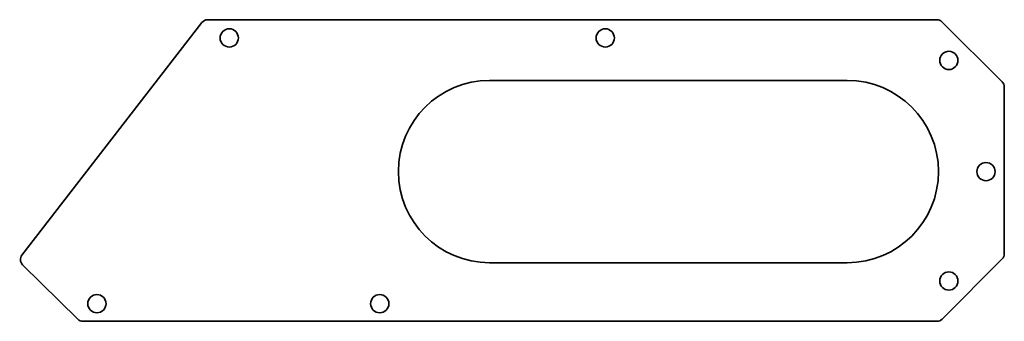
# Model space of a CAD drawing. Header units: inches. Extents: x 51 to 159, y -165 to -132.
import ezdxf

# ---------------------------------------------------------------- set-up
doc = ezdxf.new("R2010")
doc.units = ezdxf.units.IN
doc.header["$MEASUREMENT"] = 0
doc.layers.add('Layer 1', color=7, linetype='Continuous')

# ---------------------------------------------------------------- blocks, each defined once
blk = doc.blocks.new('block 3')
at = {"layer": 'Layer 1', "color": 7, "lineweight": 35, "true_color": 0xffffff}
for points, knots in [([(158.97, -139.34), (158.97, -139.34), (158.97, -157.64), (158.97, -157.64), (158.97, -157.85), (158.89, -158.06), (158.74, -158.21), (158.74, -158.21), (152.14, -164.81), (152.14, -164.81), (151.99, -164.97), (151.79, -165.05), (151.57, -165.05), (151.57, -165.05), (57.89, -165.05), (57.89, -165.05), (57.68, -165.05), (57.47, -164.97), (57.33, -164.82), (57.33, -164.82), (51.27, -158.84), (51.27, -158.84), (50.98, -158.56), (50.95, -158.1), (51.2, -157.78), (51.2, -157.78), (70.94, -132.26), (70.94, -132.26), (71.09, -132.07), (71.32, -131.95), (71.57, -131.95), (71.57, -131.95), (151.56, -131.95), (151.56, -131.95), (151.77, -131.95), (151.98, -132.03), (152.13, -132.18), (152.13, -132.18), (158.74, -138.78), (158.74, -138.78), (158.89, -138.93), (158.97, -139.13), (158.97, -139.34)], [0, 0, 0, 0, 1, 1, 1, 2, 2, 2, 3, 3, 3, 4, 4, 4, 5, 5, 5, 6, 6, 6, 7, 7, 7, 8, 8, 8, 9, 9, 9, 10, 10, 10, 11, 11, 11, 12, 12, 12, 13, 13, 13, 14, 14, 14, 14]), ([(73.94, -132.95), (73.38, -132.95), (72.94, -133.4), (72.94, -133.95), (72.94, -134.5), (73.38, -134.95), (73.94, -134.95), (74.49, -134.95), (74.94, -134.5), (74.94, -133.95), (74.94, -133.4), (74.49, -132.95), (73.94, -132.95)], [0, 0, 0, 0, 1, 1, 1, 2, 2, 2, 3, 3, 3, 4, 4, 4, 4]), ([(115.19, -132.95), (114.64, -132.95), (114.19, -133.4), (114.19, -133.95), (114.19, -134.5), (114.64, -134.95), (115.19, -134.95), (115.74, -134.95), (116.19, -134.5), (116.19, -133.95), (116.19, -133.4), (115.74, -132.95), (115.19, -132.95)], [0, 0, 0, 0, 1, 1, 1, 2, 2, 2, 3, 3, 3, 4, 4, 4, 4]), ([(153.89, -136.42), (153.89, -135.87), (153.44, -135.42), (152.89, -135.42), (152.34, -135.42), (151.89, -135.87), (151.89, -136.42), (151.89, -136.97), (152.34, -137.42), (152.89, -137.42), (153.44, -137.42), (153.89, -136.97), (153.89, -136.42)], [0, 0, 0, 0, 1, 1, 1, 2, 2, 2, 3, 3, 3, 4, 4, 4, 4]), ([(151.75, -148.62), (151.75, -143.1), (147.27, -138.62), (141.75, -138.62), (141.74, -138.62), (141.72, -138.62), (141.71, -138.62), (141.71, -138.62), (102.5, -138.62), (102.5, -138.62), (96.98, -138.62), (92.5, -143.1), (92.5, -148.62), (92.5, -154.14), (96.98, -158.62), (102.5, -158.62), (102.5, -158.62), (141.75, -158.62), (141.75, -158.62), (147.27, -158.62), (151.75, -154.14), (151.75, -148.62)], [0, 0, 0, 0, 1, 1, 1, 2, 2, 2, 3, 3, 3, 4, 4, 4, 5, 5, 5, 6, 6, 6, 7, 7, 7, 7]), ([(157.96, -148.62), (157.96, -148.07), (157.52, -147.62), (156.96, -147.62), (156.41, -147.62), (155.96, -148.07), (155.96, -148.62), (155.96, -149.17), (156.41, -149.62), (156.96, -149.62), (157.52, -149.62), (157.96, -149.17), (157.96, -148.62)], [0, 0, 0, 0, 1, 1, 1, 2, 2, 2, 3, 3, 3, 4, 4, 4, 4]), ([(153.89, -160.62), (153.89, -160.07), (153.44, -159.62), (152.89, -159.62), (152.34, -159.62), (151.89, -160.07), (151.89, -160.62), (151.89, -161.17), (152.34, -161.62), (152.89, -161.62), (153.44, -161.62), (153.89, -161.17), (153.89, -160.62)], [0, 0, 0, 0, 1, 1, 1, 2, 2, 2, 3, 3, 3, 4, 4, 4, 4]), ([(59.42, -164.12), (59.97, -164.12), (60.42, -163.67), (60.42, -163.12), (60.42, -162.57), (59.97, -162.12), (59.42, -162.12), (58.87, -162.12), (58.42, -162.57), (58.42, -163.12), (58.42, -163.67), (58.87, -164.12), (59.42, -164.12)], [0, 0, 0, 0, 1, 1, 1, 2, 2, 2, 3, 3, 3, 4, 4, 4, 4]), ([(90.45, -164.12), (91.01, -164.12), (91.45, -163.67), (91.45, -163.12), (91.45, -162.57), (91.01, -162.12), (90.45, -162.12), (89.9, -162.12), (89.45, -162.57), (89.45, -163.12), (89.45, -163.67), (89.9, -164.12), (90.45, -164.12)], [0, 0, 0, 0, 1, 1, 1, 2, 2, 2, 3, 3, 3, 4, 4, 4, 4])]:
    blk.add_open_spline(points, degree=3, knots=knots, dxfattribs=at)
blk = doc.blocks.new('block 2')
at = {"layer": 'Layer 1'}
blk.add_blockref('block 3', (0, 0), dxfattribs=at)

msp = doc.modelspace()

# ---------------------------------------------------------------- block references
at = {"layer": 'Layer 1'}
msp.add_blockref('block 2', (0, 0), dxfattribs=at)

doc.saveas('drawing.dxf')
